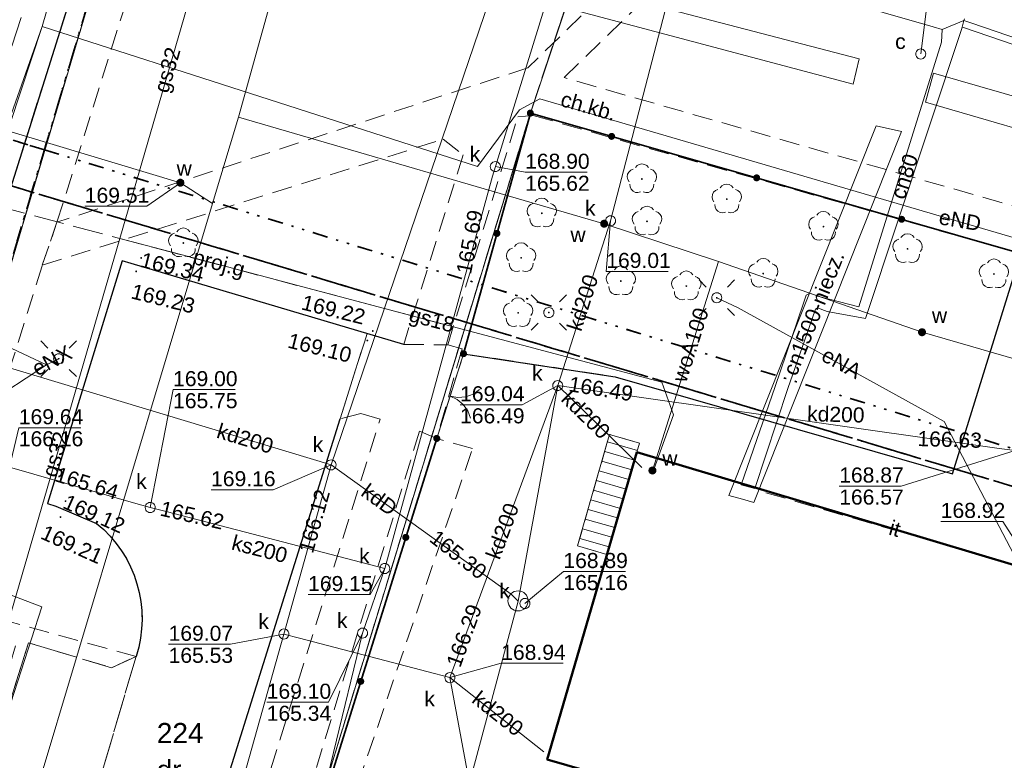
# Model space of a CAD drawing. Extents: x 7503703 to 7518012, y 5690450 to 5705715.
# Tile 11 of 50: x 7512505 to 7512554, y 5696903 to 5696940. Entities that reach past the tile are written whole.
import ezdxf
from ezdxf.enums import TextEntityAlignment as Align

# ---------------------------------------------------------------- set-up
doc = ezdxf.new("R2010")
doc.units = 0
for name, pattern in [('DWUKROPK1_5-3', [2.23, 0.75, -0.46, 0.05, -0.46, 0.05, -0.46]), ('KROPK2-2-2', [3.49, 1, -0.47, 0.05, -0.47, 1, -0.5]), ('PRZER1-1', [1, 0.5, -0.5]), ('PRZER2-1', [1.5, 1, -0.5]), ('PRZER3-1', [2, 1.5, -0.5])]:
    doc.linetypes.add(name, pattern=pattern)
doc.layers.get('0').update_dxf_attribs({"linetype": 'CONTINUOUS'})
for name, color, linetype, lineweight in [('EGBN', 7, 'CONTINUOUS', 18), ('EGBS', 7, 'CONTINUOUS', 18), ('EGBU', 7, 'CONTINUOUS', 50), ('EGDE', 7, 'CONTINUOUS', 18), ('EGDE_O', 7, 'CONTINUOUS', 18), ('EGPG', 7, 'CONTINUOUS', 18), ('GESGPB', 7, 'CONTINUOUS', 35), ('GESGPS', 7, 'CONTINUOUS', 35), ('GUPPRZ_O', 7, 'CONTINUOUS', 18), ('OTKC', 7, 'CONTINUOUS', 18), ('OTKC_O', 7, 'CONTINUOUS', 18), ('OTKJ', 7, 'CONTINUOUS', 18), ('OTKK', 7, 'CONTINUOUS', 25), ('OTKU', 7, 'CONTINUOUS', 18), ('OTOB', 7, 'CONTINUOUS', 18), ('OTOO', 7, 'CONTINUOUS', 35), ('OTRS', 7, 'CONTINUOUS', 13), ('OTRS_O', 7, 'CONTINUOUS', 13), ('OTZI', 7, 'CONTINUOUS', 18), ('OTZI_O', 7, 'CONTINUOUS', 18), ('SUEO', 7, 'CONTINUOUS', 18), ('SUPK', 7, 'CONTINUOUS', 18), ('SUPP', 7, 'CONTINUOUS', 18), ('SUPW', 7, 'CONTINUOUS', 18), ('SUPW_O', 7, 'CONTINUOUS', 18)]:
    doc.layers.add(name, color=color, linetype=linetype, lineweight=lineweight)
for name, color, linetype, lineweight, true_color in [('EGUG', 96, 'CONTINUOUS', 18, 0x008000), ('EGUG_O', 96, 'CONTINUOUS', 18, 0x008000), ('GESKLU', 96, 'CONTINUOUS', 18, 0x008000), ('OTZL', 96, 'CONTINUOUS', 18, 0x008000), ('SUCP', 212, 'CONTINUOUS', 18, 0xd200d2), ('SUCP_O', 212, 'CONTINUOUS', 18, 0xd200d2), ('SUEP', 1, 'CONTINUOUS', 18, 0xff0000), ('SUEP_O', 1, 'CONTINUOUS', 18, 0xff0000), ('SUGP', 52, 'CONTINUOUS', 18, 0xbfbf00), ('SUGP_O', 52, 'CONTINUOUS', 18, 0xbfbf00), ('SUKP', 36, 'CONTINUOUS', 18, 0x803300), ('SUKP_O', 36, 'CONTINUOUS', 18, 0x803300), ('SUKS', 36, 'CONTINUOUS', 18, 0x803300), ('SUKS_O', 36, 'CONTINUOUS', 18, 0x803300), ('SUWP', 5, 'CONTINUOUS', 18, 0x0000ff), ('SUWP_O', 5, 'CONTINUOUS', 18, 0x0000ff), ('SUWW', 5, 'CONTINUOUS', 18, 0x0000ff), ('SUWW_O', 5, 'CONTINUOUS', 18, 0x0000ff)]:
    doc.layers.add(name, color=color, linetype=linetype, lineweight=lineweight, true_color=true_color)
doc.styles.add('Arial', font='arial.ttf')

# ---------------------------------------------------------------- blocks, each defined once
blk = doc.blocks.new('D_GSPWPS1')
blk.add_hatch(color=0).paths.add_polyline_path([(-0.045, 0), (-0.043467, -0.011647), (-0.038971, -0.0225), (-0.03182, -0.03182), (-0.0225, -0.038971), (-0.011647, -0.043467), (0, -0.045), (0.011647, -0.043467), (0.0225, -0.038971), (0.03182, -0.03182), (0.038971, -0.0225), (0.043467, -0.011647), (0.045, 0), (0.043467, 0.011647), (0.038971, 0.0225), (0.03182, 0.03182), (0.0225, 0.038971), (0.011647, 0.043467), (0, 0.045), (-0.011647, 0.043467), (-0.0225, 0.038971), (-0.03182, 0.03182), (-0.038971, 0.0225), (-0.043467, 0.011647)])
blk = doc.blocks.new('D_GSPRDL1')
blk.add_hatch(color=0).paths.add_polyline_path([(0, -0.045), (0.013906, -0.042798), (0.02645, -0.036406), (0.036406, -0.02645), (0.042798, -0.013906), (0.045, 0), (0.042798, 0.013906), (0.036406, 0.02645), (0.02645, 0.036406), (0.013906, 0.042798), (0, 0.045), (-0.013906, 0.042798), (-0.02645, 0.036406), (-0.036406, 0.02645), (-0.042798, 0.013906), (-0.045, 0), (-0.042798, -0.013906), (-0.036406, -0.02645), (-0.02645, -0.036406), (-0.013906, -0.042798)])
at = {"color": 0}
for points in [[(-0.324277, 0.563333), (-0.240553, 0.662679), (-0.127956, 0.727494), (0, 0.75), (0.127956, 0.727494), (0.240553, 0.662679), (0.324277, 0.563333)], [(-0.635969, -0.134326), (-0.70458, -0.024001), (-0.731429, 0.103115), (-0.713292, 0.231763), (-0.652348, 0.346501), (-0.55591, 0.433559), (-0.435555, 0.482485)], [(0.435555, 0.482485), (0.55591, 0.433559), (0.652348, 0.346501), (0.713292, 0.231763), (0.731429, 0.103115), (0.70458, -0.024001), (0.635969, -0.134326)], [(-0.068773, -0.646351), (-0.194901, -0.677512), (-0.324092, -0.663766), (-0.440839, -0.606763), (-0.531129, -0.513345), (-0.584125, -0.394725), (-0.593465, -0.265141)], [(0.593465, -0.265141), (0.584125, -0.394725), (0.531129, -0.513345), (0.440839, -0.606763), (0.324092, -0.663766), (0.194901, -0.677512), (0.068773, -0.646351)]]:
    blk.add_lwpolyline(points, dxfattribs=at)
blk = doc.blocks.new('D_GUPKSD1_1')
at = {"color": 0}
blk.add_lwpolyline([(0, 0.25), (0.064705, 0.241481), (0.125, 0.216506), (0.176777, 0.176777), (0.216506, 0.125), (0.241481, 0.064705), (0.25, 0), (0.241481, -0.064705), (0.216506, -0.125), (0.176777, -0.176777), (0.125, -0.216506), (0.064705, -0.241481), (0, -0.25), (-0.064705, -0.241481), (-0.125, -0.216506), (-0.176777, -0.176777), (-0.216506, -0.125), (-0.241481, -0.064705), (-0.25, 0), (-0.241481, 0.064705), (-0.216506, 0.125), (-0.176777, 0.176777), (-0.125, 0.216506), (-0.064705, 0.241481)], close=True, dxfattribs=at)
blk = doc.blocks.new('D_GUPELA2')
blk.add_hatch(color=0).paths.add_polyline_path([(-0.001087, 0.044987), (0.011881, 0.043403), (0.021281, 0.03965), (0.030065, 0.033482), (0.038133, 0.023893), (0.043117, 0.012881), (0.044986, 0.001113), (0.044323, -0.007777), (0.040557, -0.019497), (0.033417, -0.030138), (0.024849, -0.037517), (0.013788, -0.042836), (0.002013, -0.044955), (-0.00982, -0.043916), (-0.020466, -0.040077), (-0.029541, -0.033946), (-0.036867, -0.025804), (-0.04187, -0.01649), (-0.04461, -0.005909), (-0.044532, 0.006476), (-0.041285, 0.017903), (-0.034764, 0.028574), (-0.024479, 0.03776), (-0.013449, 0.042943)])
at = {"color": 0}
for points in [[(-0.883883, 0.883883), (-0.53033, 0.53033)], [(0.883883, 0.883883), (0.53033, 0.53033)], [(-0.883883, -0.883883), (-0.53033, -0.53033)], [(0.883883, -0.883883), (0.53033, -0.53033)]]:
    blk.add_lwpolyline(points, dxfattribs=at)
blk = doc.blocks.new('D_GUPELA1')
at = {"color": 0}
blk.add_lwpolyline([(0, 0.25), (0.064705, 0.241481), (0.125, 0.216506), (0.176777, 0.176777), (0.216506, 0.125), (0.241481, 0.064705), (0.25, 0), (0.241481, -0.064705), (0.216506, -0.125), (0.176777, -0.176777), (0.125, -0.216506), (0.064705, -0.241481), (0, -0.25), (-0.064705, -0.241481), (-0.125, -0.216506), (-0.176777, -0.176777), (-0.216506, -0.125), (-0.241481, -0.064705), (-0.25, 0), (-0.241481, 0.064705), (-0.216506, 0.125), (-0.176777, 0.176777), (-0.125, 0.216506), (-0.064705, 0.241481)], close=True, dxfattribs=at)
blk = doc.blocks.new('D_GUPIWZ1_1')
at = {"color": 0}
blk.add_lwpolyline([(0, 0.25), (0.064705, 0.241481), (0.125, 0.216506), (0.176777, 0.176777), (0.216506, 0.125), (0.241481, 0.064705), (0.25, 0), (0.241481, -0.064705), (0.216506, -0.125), (0.176777, -0.176777), (0.125, -0.216506), (0.064705, -0.241481), (0, -0.25), (-0.064705, -0.241481), (-0.125, -0.216506), (-0.176777, -0.176777), (-0.216506, -0.125), (-0.241481, -0.064705), (-0.25, 0), (-0.241481, 0.064705), (-0.216506, 0.125), (-0.176777, 0.176777), (-0.125, 0.216506), (-0.064705, 0.241481)], close=True, dxfattribs=at)
blk = doc.blocks.new('D_GUPISN1')
at = {"color": 0}
blk.add_lwpolyline([(0, 0.25), (0.064705, 0.241481), (0.125, 0.216506), (0.176777, 0.176777), (0.216506, 0.125), (0.241481, 0.064705), (0.25, 0), (0.241481, -0.064705), (0.216506, -0.125), (0.176777, -0.176777), (0.125, -0.216506), (0.064705, -0.241481), (0, -0.25), (-0.064705, -0.241481), (-0.125, -0.216506), (-0.176777, -0.176777), (-0.216506, -0.125), (-0.241481, -0.064705), (-0.25, 0), (-0.241481, 0.064705), (-0.216506, 0.125), (-0.176777, 0.176777), (-0.125, 0.216506), (-0.064705, 0.241481)], close=True, dxfattribs=at)
blk = doc.blocks.new('D_GUPWZA1')
blk.add_hatch(color=0).paths.add_polyline_path([(-0.2, 0), (-0.193185, -0.051764), (-0.173205, -0.1), (-0.141421, -0.141421), (-0.1, -0.173205), (-0.051764, -0.193185), (0, -0.2), (0.051764, -0.193185), (0.1, -0.173205), (0.141421, -0.141421), (0.173205, -0.1), (0.193185, -0.051764), (0.2, 0), (0.193185, 0.051764), (0.173205, 0.1), (0.141421, 0.141421), (0.1, 0.173205), (0.051764, 0.193185), (0, 0.2), (-0.051764, 0.193185), (-0.1, 0.173205), (-0.141421, 0.141421), (-0.173205, 0.1), (-0.193185, 0.051764)])
blk = doc.blocks.new('D_GEPPGD1_2')
blk.add_hatch(color=0).paths.add_polyline_path([(0, -0.045), (0.013906, -0.042798), (0.02645, -0.036406), (0.036406, -0.02645), (0.042798, -0.013906), (0.045, 0), (0.042798, 0.013906), (0.036406, 0.02645), (0.02645, 0.036406), (0.013906, 0.042798), (0, 0.045), (-0.013906, 0.042798), (-0.02645, 0.036406), (-0.036406, 0.02645), (-0.042798, 0.013906), (-0.045, 0), (-0.042798, -0.013906), (-0.036406, -0.02645), (-0.02645, -0.036406), (-0.013906, -0.042798)])
blk = doc.blocks.new('D_GSLKBR1')
at = {"color": 0}
for points in [[(1.299038, 0.75), (1.06066, 0.43934), (0.75, 0.200962), (0.388229, 0.051111), (0, 0)], [(0, 0), (0.388229, -0.051111), (0.75, -0.200962), (1.06066, -0.43934), (1.299038, -0.75)]]:
    blk.add_lwpolyline(points, dxfattribs=at)
blk = doc.blocks.new('D_KOLO')
blk.add_hatch(color=0).paths.add_polyline_path([(-0.175, 0), (-0.169037, -0.045293), (-0.151554, -0.0875), (-0.123744, -0.123744), (-0.0875, -0.151554), (-0.045293, -0.169037), (0, -0.175), (0.045293, -0.169037), (0.0875, -0.151554), (0.123744, -0.123744), (0.151554, -0.0875), (0.169037, -0.045293), (0.175, 0), (0.169037, 0.045293), (0.151554, 0.0875), (0.123744, 0.123744), (0.0875, 0.151554), (0.045293, 0.169037), (0, 0.175), (-0.045293, 0.169037), (-0.0875, 0.151554), (-0.123744, 0.123744), (-0.151554, 0.0875), (-0.169037, 0.045293)])
blk = doc.blocks.new('D_GSLKOG1')
blk.add_hatch(color=0).paths.add_polyline_path([(-0.175, 0), (-0.169037, -0.045293), (-0.151554, -0.0875), (-0.123744, -0.123744), (-0.0875, -0.151554), (-0.045293, -0.169037), (0, -0.175), (0.045293, -0.169037), (0.0875, -0.151554), (0.123744, -0.123744), (0.151554, -0.0875), (0.169037, -0.045293), (0.175, 0), (0.169037, 0.045293), (0.151554, 0.0875), (0.123744, 0.123744), (0.0875, 0.151554), (0.045293, 0.169037), (0, 0.175), (-0.045293, 0.169037), (-0.0875, 0.151554), (-0.123744, 0.123744), (-0.151554, 0.0875), (-0.169037, 0.045293)])

msp = doc.modelspace()

# ---------------------------------------------------------------- linework, layer by layer
at = {"layer": 'EGBN', "color": 7, "linetype": 'Continuous', "lineweight": 18, "elevation": 10.18}
msp.add_lwpolyline([(7512551.39, 5696897.08), (7512531.04, 5696902.96), (7512535.5, 5696918.23), (7512556.54, 5696911.93), (7512557.01, 5696911.79), (7512556.17, 5696908.98), (7512560.09, 5696907.81), (7512596.75, 5696896.92), (7512597.66, 5696899.99), (7512607.03, 5696897.23), (7512602.41, 5696881.81), (7512557.94, 5696895.09), (7512556.18, 5696895.61)], close=True, dxfattribs=at)
at = {"layer": 'EGBS', "color": 7, "linetype": 'Continuous', "lineweight": 18, "elevation": 10.18}
msp.add_lwpolyline([(7512534.01, 5696918.66), (7512532.55, 5696913.57), (7512534.01, 5696913.15), (7512535.5, 5696918.23), (7512535.63, 5696918.69), (7512534.14, 5696919.12)], close=True, dxfattribs=at)
for points in [[(7512535.526, 5696918.321), (7512534.035, 5696918.748)], [(7512533.897, 5696918.267), (7512535.386, 5696917.841)], [(7512533.759, 5696917.787), (7512535.245, 5696917.361)], [(7512533.622, 5696917.306), (7512535.104, 5696916.881)], [(7512533.484, 5696916.825), (7512534.964, 5696916.401)], [(7512533.346, 5696916.345), (7512534.823, 5696915.922)], [(7512533.208, 5696915.864), (7512534.682, 5696915.442)], [(7512533.07, 5696915.384), (7512534.541, 5696914.962)], [(7512532.932, 5696914.903), (7512534.401, 5696914.482)], [(7512532.794, 5696914.422), (7512534.26, 5696914.002)], [(7512532.657, 5696913.942), (7512534.119, 5696913.523)]]:
    msp.add_lwpolyline(points, dxfattribs=at)
at = {"layer": 'EGBU', "color": 18, "linetype": 'Continuous', "lineweight": 50, "true_color": 0x0a0909, "elevation": 10.18}
msp.add_lwpolyline([(7512568.33, 5696860.5), (7512544.41, 5696867.54), (7512546.91, 5696876.04), (7512530.92, 5696880.71), (7512533.87, 5696890.6), (7512548.28, 5696886.31), (7512551.39, 5696897.08), (7512531.04, 5696902.96), (7512535.5, 5696918.23), (7512556.54, 5696911.93)], dxfattribs=at)
at = {"layer": 'EGDE', "color": 7, "linetype": 'Continuous', "lineweight": 18, "elevation": 10.22}
for points in [[(7512515.053, 5696963.509), (7512513.453, 5696958.15), (7512503.263, 5696923.853), (7512434.028, 5696945.822), (7512441.258, 5696968.58), (7512446.498, 5696985.069)], [(7512505.031, 5696844.74), (7512516.191, 5696880.777), (7512513.852, 5696881.496), (7512530.201, 5696935.092), (7512535.671, 5696951.53), (7512531.842, 5696952.68), (7512513.453, 5696958.15), (7512503.263, 5696923.853), (7512491.993, 5696885.936), (7512483.403, 5696857.039), (7512465.93, 5696798.606), (7512491.201, 5696791.176), (7512493.631, 5696790.406), (7512491.11, 5696792.39), (7512506.761, 5696844.17)], [(7512569.878, 5696931.192), (7512573.008, 5696940.281), (7512570.82, 5696940.94), (7512557.91, 5696944.83), (7512535.671, 5696951.53), (7512530.201, 5696935.092), (7512565.018, 5696925.132), (7512623.01, 5696908.62), (7512643.01, 5696902.925), (7512645.12, 5696910.644)]]:
    msp.add_lwpolyline(points, close=True, dxfattribs=at)
msp.add_lwpolyline([(7512558.57, 5696786.126), (7512552.67, 5696784.835), (7512546.771, 5696783.894), (7512540.821, 5696783.253), (7512534.821, 5696782.811), (7512528.77, 5696782.91), (7512522.77, 5696783.199), (7512516.82, 5696783.978), (7512510.971, 5696785.187), (7512499.321, 5696788.496), (7512493.631, 5696790.406), (7512491.11, 5696792.39), (7512506.761, 5696844.17), (7512505.031, 5696844.74), (7512516.191, 5696880.777), (7512513.852, 5696881.496), (7512530.201, 5696935.092), (7512565.018, 5696925.132)], dxfattribs=at)
at = {"layer": 'EGUG', "color": 96, "linetype": 'PRZER1-1', "lineweight": 18, "true_color": 0x008000, "elevation": 10.08}
for points in [[(7512376.2, 5697019.1), (7512429.699, 5697002.438), (7512430.209, 5697003.948), (7512450.846, 5696997.834), (7512466.157, 5696993.298), (7512468.577, 5696992.578), (7512468.957, 5696986.258), (7512505.294, 5696975.308), (7512510.504, 5696973.739), (7512517.473, 5696971.639), (7512515.053, 5696963.509), (7512513.453, 5696958.15), (7512503.263, 5696923.853), (7512491.993, 5696885.936), (7512483.403, 5696857.039), (7512465.93, 5696798.606)], [(7512565.018, 5696925.132), (7512530.201, 5696935.092), (7512535.671, 5696951.53), (7512531.842, 5696952.68), (7512513.453, 5696958.15), (7512515.053, 5696963.509), (7512517.473, 5696971.639), (7512510.504, 5696973.739), (7512505.294, 5696975.308), (7512468.957, 5696986.258), (7512468.577, 5696992.578), (7512466.157, 5696993.298), (7512450.846, 5696997.834), (7512430.209, 5697003.948), (7512429.699, 5697002.438), (7512376.2, 5697019.1)], [(7512558.57, 5696786.126), (7512552.67, 5696784.835), (7512546.771, 5696783.894), (7512540.821, 5696783.253), (7512534.821, 5696782.811), (7512528.77, 5696782.91), (7512522.77, 5696783.199), (7512516.82, 5696783.978), (7512510.971, 5696785.187), (7512499.321, 5696788.496), (7512493.631, 5696790.406), (7512491.11, 5696792.39), (7512506.761, 5696844.17), (7512505.031, 5696844.74), (7512516.191, 5696880.777), (7512513.852, 5696881.496), (7512530.201, 5696935.092), (7512565.018, 5696925.132)]]:
    msp.add_lwpolyline(points, dxfattribs=at)
msp.add_lwpolyline([(7512513.453, 5696958.15), (7512531.842, 5696952.68), (7512535.671, 5696951.53), (7512530.201, 5696935.092), (7512513.852, 5696881.496), (7512516.191, 5696880.777), (7512505.031, 5696844.74), (7512506.761, 5696844.17), (7512491.11, 5696792.39), (7512493.631, 5696790.406), (7512491.201, 5696791.176), (7512465.93, 5696798.606), (7512483.403, 5696857.039), (7512491.993, 5696885.936), (7512503.263, 5696923.853)], close=True, dxfattribs=at)
at = {"layer": 'GESGPB', "color": 7, "linetype": 'DWUKROPK1_5-3', "lineweight": 35, "elevation": 10.1}
for points in [[(7512599.331, 5697115.344), (7512556.49, 5696976.558), (7512542.821, 5696980.678), (7512539.742, 5696981.618), (7512535.872, 5696982.778), (7512528.932, 5696984.867), (7512521.993, 5696986.957), (7512517.453, 5696971.649), (7512513.453, 5696958.15), (7512506.043, 5696933.272), (7512834.022, 5696832.038), (7512839.07, 5696834.82), (7512845.963, 5696838.599), (7512853.095, 5696845.399), (7512853.94, 5696848.24), (7512867.188, 5696892.527), (7512874.83, 5696917.94), (7512878.731, 5696930.93), (7512790.055, 5696979.375), (7512630.836, 5697066.378), (7512611.809, 5697119.393)], [(7512529.414, 5697011.575), (7512459.178, 5697032.735), (7512448.708, 5696998.468), (7512442.528, 5696978.239), (7512438.778, 5696965.78), (7512438.058, 5696963.39), (7512435.538, 5696954.521), (7512455.417, 5696948.531), (7512506.043, 5696933.272), (7512513.453, 5696958.15), (7512517.453, 5696971.649), (7512521.993, 5696986.957)], [(7512483.414, 5696857.279), (7512506.043, 5696933.272), (7512455.417, 5696948.531), (7512435.538, 5696954.521), (7512425.278, 5696920.704), (7512418.018, 5696894.736), (7512412.778, 5696876.487), (7512431.937, 5696871.278), (7512434.496, 5696870.578), (7512471.105, 5696860.629), (7512476.363, 5696859.169)]]:
    msp.add_lwpolyline(points, close=True, dxfattribs=at)
msp.add_lwpolyline([(7512687.537, 5696658.789), (7512710.125, 5696679.718), (7512732.754, 5696700.686), (7512751.622, 5696717.964), (7512775.771, 5696740.543), (7512773.651, 5696742.772), (7512814.499, 5696782.09), (7512818.899, 5696786.32), (7512823.859, 5696791.259), (7512841.659, 5696808.999), (7512838.1, 5696819.75), (7512836.541, 5696824.448), (7512835.592, 5696827.288), (7512834.022, 5696832.038), (7512506.043, 5696933.272), (7512483.414, 5696857.279), (7512498.713, 5696853.178), (7512468.781, 5696736.369), (7512448.744, 5696658.123)], dxfattribs=at)
at = {"layer": 'GESGPS', "color": 7, "linetype": 'KROPK2-2-2', "lineweight": 35, "elevation": 10.1}
for points in [[(7512383.475, 5697107.221), (7512377.764, 5697088.033), (7512369.732, 5697061.077), (7512363.98, 5697041.75), (7512362.55, 5697036.95), (7512360.641, 5697030.53), (7512357.712, 5697020.69), (7512334.646, 5696944.432), (7512327.885, 5696922.094), (7512336.525, 5696918.904), (7512345.334, 5696915.644), (7512353.884, 5696944.292), (7512394.331, 5696932.753), (7512407.77, 5696928.923), (7512426.904, 5696923.408), (7512434.028, 5696945.822), (7512435.992, 5696952.002), (7512639.721, 5696890.866)], [(7512639.721, 5696890.866), (7512435.992, 5696952.002), (7512434.028, 5696945.822), (7512426.904, 5696923.408), (7512407.77, 5696928.923), (7512394.331, 5696932.753), (7512353.884, 5696944.292), (7512345.334, 5696915.644), (7512336.525, 5696918.904), (7512334.625, 5696912.774), (7512324.743, 5696879.857), (7512307.83, 5696823.514)]]:
    msp.add_lwpolyline(points, dxfattribs=at)
at = {"layer": 'GESKLU', "color": 96, "linetype": 'PRZER3-1', "lineweight": 18, "true_color": 0x008000, "elevation": 10.06}
for points in [[(7512565.018, 5696925.132), (7512530.201, 5696935.092), (7512535.671, 5696951.53), (7512531.842, 5696952.68), (7512513.453, 5696958.15), (7512515.053, 5696963.509), (7512517.473, 5696971.639), (7512510.504, 5696973.739), (7512505.294, 5696975.308), (7512468.957, 5696986.258), (7512468.577, 5696992.578), (7512466.157, 5696993.298), (7512450.846, 5696997.834), (7512430.209, 5697003.948), (7512429.699, 5697002.438), (7512376.2, 5697019.1)], [(7512376.2, 5697019.1), (7512429.699, 5697002.438), (7512430.209, 5697003.948), (7512450.846, 5696997.834), (7512466.157, 5696993.298), (7512468.577, 5696992.578), (7512468.957, 5696986.258), (7512505.294, 5696975.308), (7512510.504, 5696973.739), (7512517.473, 5696971.639), (7512515.053, 5696963.509), (7512513.453, 5696958.15), (7512503.263, 5696923.853), (7512491.993, 5696885.936), (7512483.403, 5696857.039), (7512465.93, 5696798.606)], [(7512558.57, 5696786.126), (7512552.67, 5696784.835), (7512546.771, 5696783.894), (7512540.821, 5696783.253), (7512534.821, 5696782.811), (7512528.77, 5696782.91), (7512522.77, 5696783.199), (7512516.82, 5696783.978), (7512510.971, 5696785.187), (7512499.321, 5696788.496), (7512493.631, 5696790.406), (7512491.11, 5696792.39), (7512506.761, 5696844.17), (7512505.031, 5696844.74), (7512516.191, 5696880.777), (7512513.852, 5696881.496), (7512530.201, 5696935.092), (7512565.018, 5696925.132)]]:
    msp.add_lwpolyline(points, dxfattribs=at)
msp.add_lwpolyline([(7512513.453, 5696958.15), (7512531.842, 5696952.68), (7512535.671, 5696951.53), (7512530.201, 5696935.092), (7512513.852, 5696881.496), (7512516.191, 5696880.777), (7512505.031, 5696844.74), (7512506.761, 5696844.17), (7512491.11, 5696792.39), (7512493.631, 5696790.406), (7512491.201, 5696791.176), (7512465.93, 5696798.606), (7512483.403, 5696857.039), (7512491.993, 5696885.936), (7512503.263, 5696923.853)], close=True, dxfattribs=at)
at = {"layer": 'GUPPRZ_O', "color": 212, "linetype": 'Continuous', "lineweight": 13, "true_color": 0xd200d2, "elevation": 10.8, "flags": 128}
msp.add_lwpolyline([(7512549.61, 5696938.031), (7512549.979, 5696940.953), (7512553.059, 5696940.953)], dxfattribs=at)
at = {"layer": 'GUPPRZ_O', "color": 36, "linetype": 'Continuous', "lineweight": 13, "true_color": 0x803300, "elevation": 10.8, "flags": 128}
for points in [[(7512528.461, 5696932.432), (7512529.944, 5696932.151), (7512533.024, 5696932.151)], [(7512534.191, 5696929.742), (7512533.978, 5696927.219), (7512537.058, 5696927.219)], [(7512511.302, 5696915.483), (7512512.44, 5696921.343), (7512515.52, 5696921.343)], [(7512531.561, 5696921.543), (7512529.789, 5696920.59), (7512526.709, 5696920.59)], [(7512504.303, 5696917.483), (7512504.77, 5696919.449), (7512507.85, 5696919.449)], [(7512554.299, 5696918.313), (7512548.638, 5696916.55), (7512545.558, 5696916.55)], [(7512520.292, 5696917.603), (7512517.409, 5696916.366), (7512514.329, 5696916.366)], [(7512554.819, 5696913.023), (7512553.687, 5696914.791), (7512550.607, 5696914.791)], [(7512522.96, 5696912.446), (7512522.233, 5696911.153), (7512519.153, 5696911.153)], [(7512529.93, 5696910.71), (7512531.845, 5696912.3), (7512534.925, 5696912.3)], [(7512517.952, 5696909.194), (7512515.298, 5696908.682), (7512512.218, 5696908.682)], [(7512521.86, 5696909.24), (7512520.174, 5696905.8), (7512517.094, 5696905.8)], [(7512526.201, 5696907.024), (7512528.754, 5696907.738), (7512531.834, 5696907.738)]]:
    msp.add_lwpolyline(points, dxfattribs=at)
at = {"layer": 'GUPPRZ_O', "color": 5, "linetype": 'Continuous', "lineweight": 13, "true_color": 0x0000ff, "elevation": 10.8, "flags": 128}
msp.add_lwpolyline([(7512512.8, 5696931.63), (7512511.13, 5696930.462), (7512508.05, 5696930.462)], dxfattribs=at)
at = {"layer": 'OTKC', "color": 7, "linetype": 'PRZER2-1', "lineweight": 18, "elevation": 10.18}
for points in [[(7512556.351, 5696962.677), (7512519.965, 5696974.012), (7512517.482, 5696974.79), (7512456.507, 5696994.052), (7512461.012, 5696986.001), (7512515.842, 5696969.101), (7512513.38, 5696960.25), (7512512, 5696955.64), (7512501.51, 5696922.36), (7512500.41, 5696918.51), (7512489.31, 5696883.96), (7512492, 5696883.01), (7512492.45, 5696884.37), (7512500.416, 5696909.979), (7512500.677, 5696910.814), (7512505.938, 5696927.526), (7512506.667, 5696929.671), (7512518.734, 5696968.05), (7512551.006, 5696957.721), (7512552.786, 5696957.153), (7512555.018, 5696956.501)], [(7512581.556, 5696854.209), (7512541.347, 5696865.604), (7512541.929, 5696868.626), (7512518.719, 5696875.194), (7512514.995, 5696876.356), (7512516.508, 5696880.656), (7512527.446, 5696891.347), (7512522.68, 5696892.96), (7512523.141, 5696894.006), (7512524.072, 5696896.912), (7512521.163, 5696900.398), (7512519.894, 5696900.873), (7512520.23, 5696901.919), (7512521.624, 5696901.712), (7512527.33, 5696918.412), (7512525.548, 5696918.919), (7512526.88, 5696923.131), (7512534.412, 5696921.982), (7512551.19, 5696917.159), (7512554.583, 5696928.117)], [(7512516.403, 5696899.626), (7512522.73, 5696919.88), (7512521.774, 5696920.155), (7512520.739, 5696919.888), (7512522.086, 5696924.134), (7512523.904, 5696923.594), (7512526.095, 5696923.569), (7512526.809, 5696923.373), (7512525.548, 5696918.919), (7512524.693, 5696919.28), (7512519.506, 5696902.365)], [(7512556.54, 5696911.93), (7512535.5, 5696918.23), (7512535.63, 5696918.69), (7512534.14, 5696919.12), (7512534.01, 5696918.66), (7512532.55, 5696913.57), (7512534.01, 5696913.15), (7512531.04, 5696902.96), (7512551.39, 5696897.08), (7512548.28, 5696886.31), (7512533.87, 5696890.6), (7512531.342, 5696882.15), (7512524.77, 5696884.026), (7512519.882, 5696881.121), (7512518.835, 5696876.821), (7512542.69, 5696870.196), (7512543.389, 5696872.986), (7512545.825, 5696872.35), (7512544.41, 5696867.54), (7512568.33, 5696860.5)], [(7512470.26, 5696797.15), (7512470.535, 5696798.059), (7512471.69, 5696801.879), (7512481.626, 5696832.825), (7512492.28, 5696866.403), (7512494.71, 5696874.83), (7512497.04, 5696882.18), (7512505.246, 5696908.762), (7512509.379, 5696907.512), (7512510.602, 5696908.083), (7512500.677, 5696910.814), (7512500.416, 5696909.979), (7512504.603, 5696908.601), (7512500.624, 5696894.944), (7512496.28, 5696882.18), (7512493.11, 5696883.25), (7512492.45, 5696884.37)]]:
    msp.add_lwpolyline(points, dxfattribs=at)
msp.add_lwpolyline([(7512506.667, 5696929.671), (7512505.938, 5696927.526), (7512525.861, 5696933.789), (7512526.868, 5696933.013), (7512523.904, 5696923.594), (7512526.095, 5696923.569), (7512529.579, 5696934.914), (7512530.341, 5696934.972), (7512559.914, 5696926.592), (7512560.207, 5696928.751), (7512556.55, 5696929.81), (7512531.882, 5696936.857), (7512552.786, 5696957.153), (7512551.006, 5696957.721), (7512530.077, 5696937.345)], close=True, dxfattribs=at)
at = {"layer": 'OTKJ', "color": 7, "linetype": 'PRZER3-1', "lineweight": 18, "elevation": 10.18}
msp.add_lwpolyline([(7512510.602, 5696908.083), (7512507.235, 5696896.661), (7512493.328, 5696852.262), (7512481.238, 5696814.279), (7512476.494, 5696799.051), (7512475.4, 5696795.6), (7512481.22, 5696793.88), (7512483.483, 5696800.436), (7512490.952, 5696824.261), (7512506.056, 5696872.797), (7512506.766, 5696875.323), (7512507.8, 5696878.456), (7512509.304, 5696883.393), (7512520.739, 5696919.888), (7512522.086, 5696924.134), (7512510.348, 5696927.621), (7512509.91, 5696927.75), (7512506.2, 5696915.68), (7512506.602, 5696915.552), (7512508.639, 5696914.694, -0.309228)], format="xyb", close=True, dxfattribs=at)
at = {"layer": 'OTKK', "color": 7, "linetype": 'Continuous', "lineweight": 25, "elevation": 10.18}
for points in [[(7512500.934, 5696957.26), (7512503.362, 5696959.271), (7512511.51, 5696956.77), (7512512, 5696955.64), (7512501.51, 5696922.36), (7512500.4, 5696922.08), (7512493.754, 5696924.597), (7512481.535, 5696927.393), (7512476.189, 5696926.377), (7512442.452, 5696937.393)], [(7512526.88, 5696923.131), (7512534.412, 5696921.982), (7512551.19, 5696917.159), (7512554.583, 5696928.117)]]:
    msp.add_lwpolyline(points, dxfattribs=at)
for points in [[(7512523.904, 5696923.594), (7512510.348, 5696927.621), (7512509.91, 5696927.75), (7512506.2, 5696915.68), (7512506.602, 5696915.552), (7512508.639, 5696914.694, -0.309228), (7512510.602, 5696908.083)], [(7512480.72, 5696790.15, -0.083966), (7512481.22, 5696793.88), (7512483.483, 5696800.436), (7512490.952, 5696824.261), (7512506.056, 5696872.797), (7512506.766, 5696875.323), (7512507.8, 5696878.456), (7512509.304, 5696883.393), (7512520.739, 5696919.888)]]:
    msp.add_lwpolyline(points, format="xyb", dxfattribs=at)
at = {"layer": 'OTKU', "color": 7, "linetype": 'PRZER3-1', "lineweight": 18, "elevation": 10.18}
msp.add_lwpolyline([(7512510.602, 5696908.083), (7512509.379, 5696907.512), (7512505.246, 5696908.762), (7512497.04, 5696882.18), (7512494.71, 5696874.83), (7512492.28, 5696866.403), (7512481.626, 5696832.825), (7512471.69, 5696801.879), (7512470.535, 5696798.059), (7512470.26, 5696797.15), (7512475.4, 5696795.6), (7512476.494, 5696799.051), (7512481.238, 5696814.279), (7512493.328, 5696852.262), (7512507.235, 5696896.661)], close=True, dxfattribs=at)
at = {"layer": 'OTOB', "color": 7, "linetype": 'Continuous', "lineweight": 18, "elevation": 10.18}
msp.add_lwpolyline([(7512525.548, 5696918.919), (7512526.88, 5696923.131)], dxfattribs=at)
at = {"layer": 'OTOO', "color": 7, "linetype": 'Continuous', "lineweight": 35, "elevation": 10.18}
for points in [[(7512530.201, 5696935.092), (7512526.88, 5696923.131)], [(7512559.914, 5696926.592), (7512530.201, 5696935.092)], [(7512520.23, 5696901.919), (7512525.548, 5696918.919)]]:
    msp.add_lwpolyline(points, dxfattribs=at)
at = {"layer": 'OTZI', "color": 7, "linetype": 'PRZER2-1', "lineweight": 18, "elevation": 10.1}
msp.add_lwpolyline([(7512541.903, 5696916.22), (7512554.704, 5696912.501)], dxfattribs=at)
at = {"layer": 'SUCP', "color": 212, "linetype": 'Continuous', "lineweight": 18, "true_color": 0xd200d2, "elevation": 10.14}
for points in [[(7512546.251, 5696936.527), (7512519.362, 5696943.686), (7512513.769, 5696964.3), (7512495.366, 5696969.918), (7512495.828, 5696971.888), (7512494.781, 5696972.165), (7512494.211, 5696970.364), (7512475.385, 5696975.963), (7512475.55, 5696976.597), (7512475.753, 5696977.375), (7512492.841, 5696972.165), (7512493.58, 5696974.319), (7512498.168, 5696972.873), (7512497.614, 5696970.549), (7512514.643, 5696965.433), (7512520.25, 5696944.645), (7512546.549, 5696937.789)], [(7512540.69, 5696916.617), (7512542.38, 5696921.507), (7512543.76, 5696925.586), (7512543.92, 5696926.046), (7512544.09, 5696926.136), (7512544.54, 5696925.976), (7512546.53, 5696925.456), (7512550.639, 5696938.625), (7512550.669, 5696939.255), (7512551.753, 5696939.693), (7512551.662, 5696939.371), (7512551.629, 5696939.255), (7512546.86, 5696924.876), (7512544.96, 5696925.226), (7512544.48, 5696925.406), (7512544.38, 5696925.346), (7512544.21, 5696924.856), (7512543.01, 5696921.397), (7512541.37, 5696916.427)], [(7512616.17, 5696934.189), (7512612.395, 5696919.194), (7512550.24, 5696937.071), (7512549.84, 5696935.631), (7512613.614, 5696917.072), (7512617.818, 5696933.774)], [(7512547.4, 5696934.461), (7512540.071, 5696916.088), (7512540.743, 5696915.892), (7512541.319, 5696915.725), (7512548.65, 5696934.171)]]:
    msp.add_lwpolyline(points, close=True, dxfattribs=at)
for points in [[(7512551.779, 5696939.785), (7512551.753, 5696939.693), (7512550.669, 5696939.255), (7512550.229, 5696939.375), (7512523.472, 5696947.064)], [(7512574.407, 5696931.586), (7512551.739, 5696939.345), (7512551.662, 5696939.371), (7512551.753, 5696939.693), (7512552.099, 5696939.575), (7512574.797, 5696931.815)]]:
    msp.add_lwpolyline(points, dxfattribs=at)
at = {"layer": 'SUEP', "color": 1, "linetype": 'Continuous', "lineweight": 18, "true_color": 0xff0000, "elevation": 10.14}
for points in [[(7512458.376, 5696886.178), (7512459.904, 5696889.942), (7512470.91, 5696887.214), (7512487.1, 5696884.395), (7512488.905, 5696888.571), (7512496.651, 5696911.127), (7512501.148, 5696924.923), (7512505.929, 5696939.404), (7512518.214, 5696981.977)], [(7512592.455, 5696917.703), (7512530.668, 5696935.803), (7512529.668, 5696935.258), (7512527.576, 5696932.439), (7512505.929, 5696939.404), (7512489.556, 5696892.978), (7512488.555, 5696888.796), (7512487.1, 5696884.395), (7512470.91, 5696887.214), (7512459.904, 5696889.942), (7512458.376, 5696886.178)], [(7512505.929, 5696939.404), (7512527.576, 5696932.439), (7512529.668, 5696935.258), (7512530.668, 5696935.803), (7512592.455, 5696917.703)], [(7512554.972, 5696911.754), (7512550.779, 5696919.763), (7512540.5, 5696925.422), (7512539.47, 5696925.912)], [(7512471.637, 5696804.001), (7512472.058, 5696804.186), (7512479.258, 5696827.665), (7512487.016, 5696852.016), (7512494.396, 5696875.411), (7512502.272, 5696899.275), (7512501.646, 5696899.448), (7512502.295, 5696899.412), (7512505.918, 5696910.553), (7512501.669, 5696912.147), (7512504.062, 5696919.038), (7512504.127, 5696921.257), (7512506.15, 5696922.57), (7512501.148, 5696924.923)], [(7512506.75, 5696922.88), (7512506.15, 5696922.57)]]:
    msp.add_lwpolyline(points, dxfattribs=at)
at = {"layer": 'SUGP', "color": 52, "linetype": 'PRZER3-1', "lineweight": 18, "true_color": 0xbfbf00, "elevation": 10.14}
for points in [[(7512509.37, 5696954.16), (7512507.27, 5696947.48), (7512502.79, 5696933.18), (7512503.83, 5696931.16), (7512503.61, 5696930.5), (7512496.86, 5696909.48), (7512493.12, 5696897.86), (7512485.05, 5696872.73)], [(7512503.61, 5696930.5), (7512525.79, 5696924.62)]]:
    msp.add_lwpolyline(points, dxfattribs=at)
at = {"layer": 'SUGP', "color": 52, "linetype": 'Continuous', "lineweight": 18, "true_color": 0xbfbf00, "elevation": 10.14}
for points in [[(7512509.79, 5696928.86), (7512514.653, 5696945.571)], [(7512503.535, 5696907.357), (7512509.79, 5696928.86)], [(7512509.79, 5696928.86), (7512513.832, 5696927.792), (7512536.741, 5696921.713), (7512537.31, 5696920.093), (7512536.28, 5696917.191)]]:
    msp.add_lwpolyline(points, dxfattribs=at)
at = {"layer": 'SUKP', "color": 36, "linetype": 'Continuous', "lineweight": 18, "true_color": 0x803300, "elevation": 10.14}
for points in [[(7512579.826, 5697089.973), (7512577.69, 5697080.82), (7512571.93, 5697063.71), (7512561.197, 5697025.941), (7512561.151, 5697025.47), (7512553.226, 5696995.533), (7512553.044, 5696995.067), (7512552.855, 5696994.604), (7512548.223, 5696979.064), (7512548.128, 5696978.746), (7512539.569, 5696950.242), (7512539.434, 5696949.793), (7512539.277, 5696949.318), (7512534.191, 5696929.742)], [(7512542.281, 5696982.207), (7512542.121, 5696981.728), (7512520.292, 5696917.603)], [(7512512.431, 5696875.487), (7512512.617, 5696875.951), (7512518.568, 5696896.348), (7512518.811, 5696896.785), (7512518.967, 5696897.375), (7512521.86, 5696909.24), (7512522.963, 5696912.45), (7512528.321, 5696931.952), (7512528.461, 5696932.432), (7512534.297, 5696951.354), (7512534.429, 5696951.782), (7512534.603, 5696952.251), (7512543.091, 5696980.398), (7512543.241, 5696980.878)], [(7512449.919, 5696939.714), (7512461.561, 5696936.077), (7512474.84, 5696931.348), (7512487.301, 5696927.802), (7512497.306, 5696924.529), (7512520.292, 5696917.603)], [(7512531.561, 5696921.543), (7512534.191, 5696929.742)], [(7512531.561, 5696921.543), (7512532.361, 5696921.433), (7512553.509, 5696918.423), (7512554.299, 5696918.313), (7512554.479, 5696919.083), (7512555.129, 5696922.022), (7512555.299, 5696922.802), (7512556.069, 5696922.562), (7512565.728, 5696919.553), (7512566.588, 5696919.413), (7512566.318, 5696918.533), (7512565.658, 5696915.593), (7512565.488, 5696914.813)], [(7512522.963, 5696912.45), (7512512.09, 5696915.282), (7512511.302, 5696915.483), (7512510.476, 5696915.72), (7512504.303, 5696917.483), (7512503.39, 5696917.825), (7512492.485, 5696922.183)], [(7512517.952, 5696909.194), (7512518.722, 5696908.994), (7512525.431, 5696907.224), (7512526.201, 5696907.024), (7512526.481, 5696907.774), (7512531.291, 5696920.793), (7512531.561, 5696921.543)], [(7512518.498, 5696872.63), (7512518.666, 5696873.186), (7512525.31, 5696894.8), (7512529.595, 5696910.835), (7512531.561, 5696921.543)], [(7512531.561, 5696921.543), (7512535.75, 5696917.467)], [(7512520.292, 5696917.603), (7512520.162, 5696917.123), (7512517.952, 5696909.194), (7512507.756, 5696872.876)], [(7512529.595, 5696910.835), (7512529.245, 5696911.172), (7512520.292, 5696917.603)], [(7512526.201, 5696907.024), (7512530.875, 5696903.335)], [(7512526.201, 5696907.024), (7512529.351, 5696890.086)]]:
    msp.add_lwpolyline(points, dxfattribs=at)
at = {"layer": 'SUPK', "color": 36, "linetype": 'Continuous', "lineweight": 18, "true_color": 0x803300, "elevation": 10.14}
msp.add_lwpolyline([(7512529.59, 5696910.34, -1), (7512529.59, 5696911.34, -1)], format="xyb", close=True, dxfattribs=at)
at = {"layer": 'SUWP', "color": 5, "linetype": 'Continuous', "lineweight": 18, "true_color": 0x0000ff, "elevation": 10.14}
for points in [[(7512472.884, 5696791.398), (7512476.47, 5696803.64), (7512482.822, 5696825.533), (7512491.165, 5696854.477), (7512493.512, 5696862.618), (7512497.662, 5696876.097), (7512503.092, 5696892.967), (7512503.362, 5696893.805), (7512514.404, 5696930.598), (7512515.692, 5696934.892), (7512527.542, 5696977.528), (7512529.082, 5696982.968)], [(7512514.404, 5696930.598), (7512512.8, 5696931.63), (7512468.803, 5696944.877), (7512470.438, 5696950.003)], [(7512515.692, 5696934.892), (7512533.871, 5696929.592), (7512539.55, 5696927.712), (7512549.675, 5696924.198), (7512582.227, 5696914.763), (7512583.5, 5696918.77)], [(7512539.55, 5696927.712), (7512536.271, 5696917.323)]]:
    msp.add_lwpolyline(points, dxfattribs=at)

# ---------------------------------------------------------------- block references
at = {"layer": 'EGPG', "color": 7, "linetype": 'Continuous', "lineweight": 18}
msp.add_blockref('D_GEPPGD1_2', (7512530.201, 5696935.092, 10.24), dxfattribs=at)
at = {"layer": 'OTOB', "color": 7, "linetype": 'Continuous', "lineweight": 18, "rotation": 342.459156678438}
msp.add_blockref('D_GSLKBR1', (7512526.214, 5696921.025, 10.18), dxfattribs=at)
at = {"layer": 'OTOO', "color": 7, "linetype": 'Continuous', "lineweight": 35}
for name, p, rotation in [('D_GSLKOG1', (7512530.201, 5696935.092, 10.18), 164.036964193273), ('D_GSLKOG1', (7512530.201, 5696935.092, 10.18), 254.479325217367), ('D_KOLO', (7512534.242, 5696933.936, 10.18), 164.036964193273), ('D_KOLO', (7512534.242, 5696933.936, 10.18), 164.036964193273), ('D_KOLO', (7512541.452, 5696931.873, 10.18), 164.036964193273), ('D_KOLO', (7512541.452, 5696931.873, 10.18), 164.036964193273), ('D_KOLO', (7512548.663, 5696929.811, 10.18), 164.036964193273), ('D_KOLO', (7512548.663, 5696929.811, 10.18), 164.036964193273), ('D_KOLO', (7512528.54, 5696929.111, 10.18), 254.479325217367), ('D_KOLO', (7512528.54, 5696929.111, 10.18), 254.479325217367), ('D_GSLKOG1', (7512526.88, 5696923.131, 10.18), 254.479325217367), ('D_GSLKOG1', (7512525.548, 5696918.919, 10.18), 72.627966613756), ('D_KOLO', (7512524.009, 5696913.998, 10.18), 72.627966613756), ('D_KOLO', (7512524.009, 5696913.998, 10.18), 72.627966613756), ('D_KOLO', (7512521.77, 5696906.84, 10.18), 72.627966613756), ('D_KOLO', (7512521.77, 5696906.84, 10.18), 72.627966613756)]:
    msp.add_blockref(name, p, dxfattribs=dict(at, rotation=rotation))
at = {"layer": 'OTRS', "color": 7, "linetype": 'Continuous', "lineweight": 13}
for p in [(7512510.851, 5696927.889, 10.08), (7512510.604, 5696927.222, 10.08), (7512522.369, 5696924.259, 10.08), (7512522.097, 5696923.79, 10.08), (7512507.093, 5696915.8, 10.08), (7512506.845, 5696915.01, 10.08)]:
    msp.add_blockref('D_GSPWPS1', p, dxfattribs=at)
at = {"layer": 'OTZL', "color": 96, "linetype": 'Continuous', "lineweight": 18, "true_color": 0x008000}
for p in [(7512535.746, 5696931.816, 10.12), (7512539.966, 5696930.817, 10.12), (7512530.771, 5696930.112, 10.12), (7512536.001, 5696929.712, 10.12), (7512544.771, 5696929.448, 10.12), (7512512.949, 5696928.633, 10.12), (7512548.953, 5696928.341, 10.12), (7512529.744, 5696927.895, 10.12), (7512534.701, 5696926.743, 10.12), (7512541.78, 5696927.112, 10.12), (7512553.249, 5696927.092, 10.12), (7512537.955, 5696926.493, 10.12), (7512529.594, 5696925.161, 10.12)]:
    msp.add_blockref('D_GSPRDL1', p, dxfattribs=at)
at = {"layer": 'SUEO', "color": 7, "linetype": 'Continuous', "lineweight": 18}
for name, p in [('D_GUPELA2', (7512539.47, 5696925.912, 10.15)), ('D_GUPELA2', (7512531.12, 5696925.176, 10.15)), ('D_GUPELA1', (7512539.47, 5696925.912, 10.16)), ('D_GUPELA1', (7512531.12, 5696925.176, 10.16)), ('D_GUPELA2', (7512506.75, 5696922.88, 10.15)), ('D_GUPELA1', (7512506.75, 5696922.88, 10.16))]:
    msp.add_blockref(name, p, dxfattribs=at)
at = {"layer": 'SUKS', "color": 36, "linetype": 'Continuous', "lineweight": 18, "true_color": 0x803300}
for p in [(7512511.302, 5696915.483, 10.16), (7512522.963, 5696912.45, 10.16)]:
    msp.add_blockref('D_GUPKSD1_1', p, dxfattribs=at)
at = {"layer": 'SUPP', "color": 7, "linetype": 'Continuous', "lineweight": 18}
for p in [(7512539.47, 5696925.912, 10.16), (7512531.12, 5696925.176, 10.16)]:
    msp.add_blockref('D_GUPISN1', p, dxfattribs=at)
at = {"layer": 'SUPW', "color": 7, "linetype": 'Continuous', "lineweight": 18}
for p in [(7512549.61, 5696938.031, 10.18), (7512528.461, 5696932.432, 10.18), (7512534.191, 5696929.742, 10.18), (7512531.561, 5696921.543, 10.18), (7512520.292, 5696917.603, 10.18), (7512529.93, 5696910.71, 10.18), (7512517.952, 5696909.194, 10.18), (7512521.86, 5696909.24, 10.18), (7512526.201, 5696907.024, 10.18)]:
    msp.add_blockref('D_GUPIWZ1_1', p, dxfattribs=at)
at = {"layer": 'SUWW', "color": 5, "linetype": 'Continuous', "lineweight": 18, "true_color": 0x0000ff}
for p in [(7512512.8, 5696931.63, 10.16), (7512533.871, 5696929.592, 10.16), (7512549.675, 5696924.198, 10.16), (7512536.271, 5696917.323, 10.16)]:
    msp.add_blockref('D_GUPWZA1', p, dxfattribs=at)

# ---------------------------------------------------------------- texts
at = {"layer": 'EGDE_O', "color": 7, "linetype": 'Continuous', "lineweight": 0, "style": 'Arial'}
msp.add_text('224', height=1, dxfattribs=at).set_placement((7512512.793, 5696903.77, 10.8), align=Align.CENTER)
at = {"layer": 'EGUG_O', "color": 96, "linetype": 'Continuous', "lineweight": 0, "true_color": 0x008000, "style": 'Arial'}
msp.add_text('dr', height=1, dxfattribs=at).set_placement((7512512.241, 5696901.927, 10.8), align=Align.CENTER)
at = {"layer": 'GUPPRZ_O', "color": 36, "linetype": 'Continuous', "lineweight": 0, "true_color": 0x803300, "style": 'Arial'}
for s, p in [('168.90', (7512529.944, 5696932.323, 10.8)), ('165.62', (7512529.944, 5696931.228, 10.8)), ('169.01', (7512533.978, 5696927.392, 10.8)), ('169.00', (7512512.44, 5696921.515, 10.8)), ('165.75', (7512512.44, 5696920.42, 10.8)), ('169.04', (7512526.709, 5696920.762, 10.8)), ('169.64', (7512504.77, 5696919.621, 10.8)), ('166.49', (7512526.709, 5696919.667, 10.8)), ('166.16', (7512504.77, 5696918.526, 10.8)), ('169.16', (7512514.329, 5696916.539, 10.8)), ('168.87', (7512545.558, 5696916.723, 10.8)), ('166.57', (7512545.558, 5696915.628, 10.8)), ('168.92', (7512550.607, 5696914.964, 10.8)), ('168.89', (7512531.845, 5696912.473, 10.8)), ('169.15', (7512519.153, 5696911.326, 10.8)), ('165.16', (7512531.845, 5696911.378, 10.8)), ('169.07', (7512512.218, 5696908.855, 10.8)), ('165.53', (7512512.218, 5696907.76, 10.8)), ('168.94', (7512528.754, 5696907.91, 10.8)), ('169.10', (7512517.094, 5696905.973, 10.8)), ('165.34', (7512517.094, 5696904.878, 10.8))]:
    msp.add_text(s, height=0.75, dxfattribs=at).set_placement(p)
at = {"layer": 'GUPPRZ_O', "color": 5, "linetype": 'Continuous', "lineweight": 0, "true_color": 0x0000ff, "style": 'Arial'}
msp.add_text('169.51', height=0.75, dxfattribs=at).set_placement((7512508.05, 5696930.634, 10.8))
at = {"layer": 'GUPPRZ_O', "color": 36, "linetype": 'Continuous', "lineweight": 0, "true_color": 0x803300, "style": 'Arial'}
for s, rotation, p in [('165.69', 79.1144, (7512527.243, 5696927.041, 10.8)), ('166.49', 350.8633, (7512532.068, 5696921.269, 10.8)), ('166.63', 358.3121, (7512549.437, 5696918.54, 10.8)), ('166.12', 74.3385, (7512519.384, 5696913.16, 10.8)), ('165.62', 347.1221, (7512511.743, 5696915.092, 10.8)), ('166.29', 69.9659, (7512526.708, 5696907.48, 10.8))]:
    msp.add_text(s, height=0.75, rotation=rotation, dxfattribs=at).set_placement(p)
for s, rotation, p in [('165.64', 342.7364, (7512509.577, 5696915.857, 10.8)), ('165.30', 321.9454, (7512527.653, 5696911.863, 10.8))]:
    msp.add_text(s, height=0.75, rotation=rotation, dxfattribs=at).set_placement(p, align=Align.RIGHT)
at = {"layer": 'OTKC_O', "color": 7, "linetype": 'Continuous', "lineweight": 0, "style": 'Arial'}
msp.add_text('ch.kb.', height=0.75, rotation=344.0568, dxfattribs=at).set_placement((7512532.992, 5696935.075, 10.8), align=Align.CENTER)
at = {"layer": 'OTRS_O', "color": 7, "linetype": 'Continuous', "lineweight": 0, "style": 'Arial'}
for s, rotation, p in [('169.34', 346.0881, (7512510.764, 5696927.456, 10.8)), ('169.23', 346.0881, (7512510.301, 5696925.891, 10.8)), ('169.22', 346.0881, (7512518.769, 5696925.341, 10.8)), ('169.10', 346.0881, (7512518.085, 5696923.446, 10.8)), ('169.12', 335.9139, (7512506.901, 5696915.481, 10.8)), ('169.21', 335.9139, (7512505.798, 5696913.96, 10.8))]:
    msp.add_text(s, height=0.75, rotation=rotation, dxfattribs=at).set_placement(p)
at = {"layer": 'OTZI_O', "color": 7, "linetype": 'Continuous', "lineweight": 0, "style": 'Arial'}
msp.add_text('it', height=0.75, rotation=343.7993, dxfattribs=at).set_placement((7512548.222, 5696914.079, 10.8), align=Align.CENTER)
at = {"layer": 'SUCP_O', "color": 212, "linetype": 'Continuous', "lineweight": 0, "true_color": 0xd200d2, "style": 'Arial'}
for s, rotation, p in [('cn80', 72.161, (7512549.15, 5696931.828, 10.8)), ('cn1500-niecz.', 68.2912, (7512544.633, 5696925.003, 10.8))]:
    msp.add_text(s, height=0.75, rotation=rotation, dxfattribs=at).set_placement(p, align=Align.CENTER)
at = {"layer": 'SUEP_O', "color": 1, "linetype": 'Continuous', "lineweight": 0, "true_color": 0xff0000, "style": 'Arial'}
for s, rotation, p in [('eND', 350.336, (7512551.504, 5696929.396, 10.8)), ('eNX', 27.3239, (7512506.585, 5696922.464, 10.8)), ('eNA', 331.1634, (7512545.498, 5696922.335, 10.8))]:
    msp.add_text(s, height=0.75, rotation=rotation, dxfattribs=at).set_placement(p, align=Align.CENTER)
at = {"layer": 'SUGP_O', "color": 52, "linetype": 'Continuous', "lineweight": 0, "true_color": 0xbfbf00, "style": 'Arial'}
for s, rotation, p in [('gs32', 73.7756, (7512512.503, 5696937.133, 10.8)), ('proj.g', 345.1522, (7512514.625, 5696927.276, 10.8)), ('gs18', 345.1368, (7512525.211, 5696924.469, 10.8)), ('gs32', 73.7797, (7512506.944, 5696918.027, 10.8))]:
    msp.add_text(s, height=0.75, rotation=rotation, dxfattribs=at).set_placement(p, align=Align.CENTER)
at = {"layer": 'SUKP_O', "color": 36, "linetype": 'Continuous', "lineweight": 0, "true_color": 0x803300, "style": 'Arial'}
for s, rotation, p in [('kd200', 72.2161, (7512533.155, 5696925.553, 10.8)), ('kd200', 315.7816, (7512532.7, 5696919.818, 10.8)), ('kd200', 358.5634, (7512545.38, 5696919.74, 10.8)), ('kd200', 343.2321, (7512515.917, 5696918.557, 10.8)), ('kdD', 324.311, (7512522.478, 5696915.571, 10.8)), ('kd200', 69.7229, (7512529.161, 5696914.182, 10.8)), ('ks200', 345.682, (7512516.649, 5696913.059, 10.8)), ('kd200', 321.7168, (7512528.356, 5696904.949, 10.8))]:
    msp.add_text(s, height=0.75, rotation=rotation, dxfattribs=at).set_placement(p, align=Align.CENTER)
at = {"layer": 'SUKS_O', "color": 36, "linetype": 'Continuous', "lineweight": 0, "true_color": 0x803300, "style": 'Arial'}
for p in [(7512511.13, 5696916.409, 10.8), (7512522.213, 5696912.7, 10.8)]:
    msp.add_text('k', height=0.75, dxfattribs=at).set_placement(p, align=Align.RIGHT)
at = {"layer": 'SUPW_O', "color": 7, "linetype": 'Continuous', "lineweight": 0, "style": 'Arial'}
for s, p in [('c', (7512548.86, 5696938.281, 10.8)), ('k', (7512527.711, 5696932.682, 10.8)), ('k', (7512533.441, 5696929.992, 10.8)), ('k', (7512530.811, 5696921.793, 10.8)), ('k', (7512519.905, 5696918.244, 10.8)), ('k', (7512529.18, 5696910.96, 10.8)), ('k', (7512517.202, 5696909.444, 10.8)), ('k', (7512521.11, 5696909.49, 10.8)), ('k', (7512525.458, 5696905.594, 10.8))]:
    msp.add_text(s, height=0.75, dxfattribs=at).set_placement(p, align=Align.RIGHT)
at = {"layer": 'SUWP_O', "color": 5, "linetype": 'Continuous', "lineweight": 0, "true_color": 0x0000ff, "style": 'Arial'}
msp.add_text('woA100', height=0.75, rotation=72.4785, dxfattribs=at).set_placement((7512538.514, 5696923.456, 10.8), align=Align.CENTER)
at = {"layer": 'SUWW_O', "color": 5, "linetype": 'Continuous', "lineweight": 0, "true_color": 0x0000ff, "style": 'Arial'}
for p in [(7512513.371, 5696931.977, 10.8), (7512532.95, 5696928.678, 10.8), (7512550.923, 5696924.664, 10.8), (7512537.518, 5696917.557, 10.8)]:
    msp.add_text('w', height=0.75, dxfattribs=at).set_placement(p, align=Align.RIGHT)

doc.saveas('drawing.dxf')
